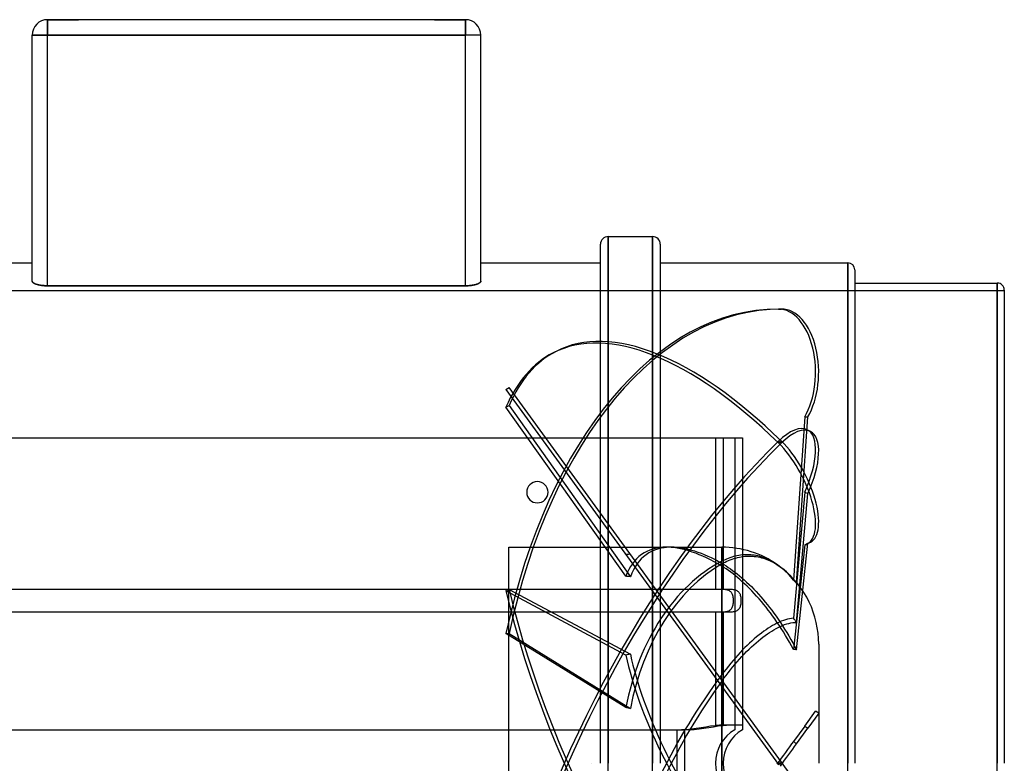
# Model space of a CAD drawing. Header units: millimetres. Extents: x -193 to 193, y -136 to 192.
# Tile 3 of 3: x -61 to 193, y 0 to 192. Entities that reach past the tile are written whole.
import ezdxf

# ---------------------------------------------------------------- set-up
doc = ezdxf.new("R2010")
doc.units = ezdxf.units.MM
doc.layers.add('HIDDEN', color=7, linetype='Continuous')
doc.layers.add('THICK', color=7, linetype='Continuous')

msp = doc.modelspace()

# ---------------------------------------------------------------- linework, layer by layer
at = {"layer": 'HIDDEN'}
for p, q in [((-53.9, 192), (-53.9, 191.9)), ((-53.9, 192), (-53.9, 191.9)), ((-53.9, 192), (-53.9, 192)), ((-53.9, 192), (-53.9, 192)), ((-53.9, 192), (-53.9, 192)), ((-53.9, 188), (-53.9, 192)), ((-45.9, 191.9), (-53.9, 191.9)), ((-45.9, 191.9), (-45.9, 192)), ((-45.9, 191.9), (-45.9, 192)), ((45.9, 192), (45.9, 191.9)), ((45.9, 192), (45.9, 191.9)), ((53.9, 191.9), (45.9, 191.9)), ((53.9, 191.9), (53.9, 192)), ((53.9, 191.9), (53.9, 192)), ((53.9, 192), (53.9, 192)), ((53.9, 192), (53.9, 192)), ((53.9, 192), (53.9, 192)), ((53.9, 192), (53.9, 188)), ((-53.9, 188), (-57.9, 188)), ((-57.9, 188), (-57.9, 188)), ((-53.9, 123.3), (-53.9, 188)), ((-53.9, 188), (53.9, 188)), ((53.9, 123.3), (53.9, 188)), ((57.9, 188), (53.9, 188)), ((57.9, 188), (57.9, 188)), ((90.78, -136), (90.78, 136)), ((102.22, -136), (102.22, 136)), ((152.6, -129.2), (152.6, 129.2)), ((193, 122), (-193, 122)), ((-57.9, 124.48), (-57.89, 124.41)), ((-57.89, 124.41), (-57.87, 124.34)), ((-57.87, 124.34), (-57.83, 124.27)), ((-57.83, 124.27), (-57.77, 124.2)), ((-57.77, 124.2), (-57.7, 124.12)), ((-57.7, 124.12), (-57.6, 124.05)), ((-57.6, 124.05), (-57.5, 123.98)), ((-57.5, 123.98), (-57.37, 123.91)), ((-57.37, 123.91), (-57.24, 123.85)), ((-57.24, 123.85), (-57.09, 123.78)), ((-57.09, 123.78), (-56.92, 123.72)), ((-56.92, 123.72), (-56.75, 123.67)), ((-56.75, 123.67), (-56.57, 123.61)), ((-56.57, 123.61), (-56.37, 123.56)), ((-56.37, 123.56), (-56.16, 123.52)), ((-56.16, 123.52), (-55.94, 123.47)), ((-55.94, 123.47), (-55.7, 123.43)), ((-55.7, 123.43), (-55.46, 123.4)), ((-55.46, 123.4), (-55.2, 123.37)), ((-55.2, 123.37), (-54.95, 123.34)), ((-54.95, 123.34), (-54.68, 123.32)), ((-54.68, 123.32), (-54.42, 123.31)), ((-54.42, 123.31), (-54.16, 123.3)), ((-54.16, 123.3), (-53.9, 123.3)), ((-53.9, 123.3), (53.9, 123.3)), ((53.9, 123.3), (54.13, 123.3)), ((54.13, 123.3), (54.36, 123.31)), ((54.36, 123.31), (54.6, 123.32)), ((54.6, 123.32), (54.83, 123.33)), ((54.83, 123.33), (55.06, 123.35)), ((55.06, 123.35), (55.29, 123.38)), ((55.29, 123.38), (55.51, 123.4)), ((55.51, 123.4), (55.73, 123.44)), ((55.73, 123.44), (55.94, 123.47)), ((55.94, 123.47), (56.14, 123.51)), ((56.14, 123.51), (56.33, 123.55)), ((56.33, 123.55), (56.51, 123.6)), ((56.51, 123.6), (56.67, 123.64)), ((56.67, 123.64), (56.83, 123.69)), ((56.83, 123.69), (56.98, 123.74)), ((56.98, 123.74), (57.12, 123.8)), ((57.12, 123.8), (57.25, 123.85)), ((57.25, 123.85), (57.37, 123.91)), ((57.37, 123.91), (57.48, 123.97)), ((57.48, 123.97), (57.58, 124.04)), ((57.58, 124.04), (57.67, 124.1)), ((57.67, 124.1), (57.74, 124.16)), ((57.74, 124.16), (57.8, 124.23)), ((57.8, 124.23), (57.84, 124.29)), ((57.84, 124.29), (57.87, 124.36)), ((57.87, 124.36), (57.89, 124.42)), ((57.89, 124.42), (57.9, 124.48)), ((191.2, -124), (191.2, 124)), ((134.7, 117.3), (135.5, 117.3)), ((77.33, 106.36), (76.53, 105.95)), ((64.39, 96.48), (65.19, 97.07)), ((135.5, 0.29), (65.19, 97.07)), ((64.39, 96.48), (134.7, -0.29)), ((64.39, 91.94), (65.19, 92.35)), ((95.31, 48.3), (64.39, 91.94)), ((65.19, 92.35), (96.5, 48.17)), ((141.48, 89.44), (138.6, 47.27)), ((139.36, 46.47), (142.29, 89.44)), ((141.48, 89.44), (142.29, 89.44)), ((88.78, 0), (88.78, 84)), ((90.78, 84), (90.78, 0)), ((102.22, 84), (102.22, 0)), ((104.22, 84), (104.22, 0)), ((118.45, 84), (118.45, 45)), ((123.45, 84), (123.45, 84)), ((123.45, 84), (123.45, 9.8)), ((125.45, 84), (125.45, 84)), ((142.96, 85.71), (142.15, 86.13)), ((134.7, 83.15), (135.5, 82.73)), ((134.7, 82.73), (135.5, 83.15)), ((141.48, 70.05), (138.6, 37.44)), ((139.36, 36.4), (142.29, 69.63)), ((141.48, 70.05), (142.29, 69.63)), ((141.48, 56.43), (138.6, 29.42)), ((139.36, 29.32), (142.29, 56.85)), ((141.48, 56.43), (142.29, 56.85)), ((142.96, 57.09), (142.15, 56.68)), ((65.1, 55.8), (105.82, 55.8)), ((65.1, -55.8), (65.1, 55.8)), ((107.05, 55.8), (120.1, 55.8)), ((120.1, 51.61), (120.1, 55.8)), ((120.1, 55.8), (120.1, 52.17)), ((123.1, 53.37), (122.65, 53.23)), ((123.55, 53.49), (123.1, 53.37)), ((124.01, 53.59), (123.55, 53.49)), ((124.47, 53.67), (124.01, 53.59)), ((124.92, 53.74), (124.47, 53.67)), ((125.37, 53.8), (124.92, 53.74)), ((125.1, 53.33), (125.58, 53.4)), ((125.82, 53.83), (125.37, 53.8)), ((125.58, 53.4), (126.06, 53.45)), ((126.25, 53.85), (125.82, 53.83)), ((126.06, 53.45), (126.55, 53.48)), ((126.68, 53.86), (126.25, 53.85)), ((126.55, 53.48), (127.03, 53.5)), ((127.11, 53.85), (126.68, 53.86)), ((127.03, 53.5), (127.52, 53.5)), ((127.55, 53.83), (127.11, 53.85)), ((127.52, 53.5), (128, 53.47)), ((128, 53.78), (127.55, 53.83)), ((128.45, 53.73), (128, 53.78)), ((128, 53.47), (128.48, 53.43)), ((128.91, 53.65), (128.45, 53.73)), ((128.48, 53.43), (128.96, 53.37)), ((129.36, 53.56), (128.91, 53.65)), ((128.96, 53.37), (129.44, 53.29)), ((129.82, 53.45), (129.36, 53.56)), ((130.27, 53.32), (129.82, 53.45)), ((120.51, 52.38), (120.1, 52.17)), ((120.1, 51.49), (120.54, 51.74)), ((120.1, 51.61), (120.65, 51.29)), ((120.1, 51.49), (120.1, 22.89)), ((120.65, 50.54), (120.1, 50.89)), ((120.1, 21.5), (120.1, 50.89)), ((120.92, 52.57), (120.51, 52.38)), ((120.54, 51.74), (120.97, 51.96)), ((120.65, 51.29), (121.2, 50.95)), ((121.33, 52.75), (120.92, 52.57)), ((120.97, 51.96), (121.4, 52.17)), ((121.2, 50.95), (121.75, 50.59)), ((121.76, 52.92), (121.33, 52.75)), ((121.4, 52.17), (121.84, 52.37)), ((122.2, 53.09), (121.76, 52.92)), ((121.84, 52.37), (122.29, 52.55)), ((122.65, 53.23), (122.2, 53.09)), ((122.29, 52.55), (122.74, 52.72)), ((122.74, 52.72), (123.2, 52.87)), ((123.2, 52.87), (123.67, 53.01)), ((123.67, 53.01), (124.14, 53.13)), ((124.14, 53.13), (124.62, 53.24)), ((124.62, 53.24), (125.1, 53.33)), ((129.44, 53.29), (129.91, 53.2)), ((129.91, 53.2), (130.37, 53.08)), ((130.72, 53.18), (130.27, 53.32)), ((130.37, 53.08), (130.83, 52.95)), ((131.16, 53.03), (130.72, 53.18)), ((130.83, 52.95), (131.29, 52.81)), ((131.58, 52.86), (131.16, 53.03)), ((131.29, 52.81), (131.74, 52.64)), ((131.99, 52.68), (131.58, 52.86)), ((131.74, 52.64), (132.17, 52.46)), ((132.4, 52.48), (131.99, 52.68)), ((132.17, 52.46), (132.61, 52.27)), ((132.82, 52.27), (132.4, 52.48)), ((132.61, 52.27), (133.05, 52.05)), ((133.23, 52.04), (132.82, 52.27)), ((133.05, 52.05), (133.5, 51.82)), ((133.65, 51.8), (133.23, 52.04)), ((133.5, 51.82), (133.94, 51.56)), ((134.07, 51.53), (133.65, 51.8)), ((133.94, 51.56), (134.39, 51.28)), ((134.48, 51.25), (134.07, 51.53)), ((134.39, 51.28), (134.83, 50.98)), ((134.92, 50.93), (134.48, 51.25)), ((134.83, 50.98), (135.28, 50.66)), ((135.35, 50.6), (134.92, 50.93)), ((121.21, 50.18), (120.65, 50.54)), ((121.8, 49.78), (121.21, 50.18)), ((121.75, 50.59), (122.31, 50.21)), ((122.39, 49.35), (121.8, 49.78)), ((122.31, 50.21), (122.89, 49.8)), ((123.01, 48.89), (122.39, 49.35)), ((122.89, 49.8), (123.47, 49.36)), ((123.62, 48.4), (123.01, 48.89)), ((123.47, 49.36), (124.07, 48.9)), ((124.24, 47.89), (123.62, 48.4)), ((124.07, 48.9), (124.67, 48.41)), ((124.67, 48.41), (125.27, 47.9)), ((135.28, 50.66), (135.72, 50.32)), ((135.78, 50.24), (135.35, 50.6)), ((135.72, 50.32), (136.11, 50)), ((136.2, 49.87), (135.78, 50.24)), ((136.11, 50), (136.49, 49.66)), ((136.62, 49.48), (136.2, 49.87)), ((136.49, 49.66), (136.88, 49.31)), ((137.03, 49.07), (136.62, 49.48)), ((136.88, 49.31), (137.25, 48.94)), ((137.44, 48.64), (137.03, 49.07)), ((137.25, 48.94), (137.62, 48.56)), ((137.83, 48.2), (137.44, 48.64)), ((137.62, 48.56), (137.98, 48.17)), ((124.86, 47.36), (124.24, 47.89)), ((125.47, 46.81), (124.86, 47.36)), ((125.27, 47.9), (125.88, 47.36)), ((126.07, 46.26), (125.47, 46.81)), ((125.88, 47.36), (126.49, 46.8)), ((126.65, 45.7), (126.07, 46.26)), ((126.49, 46.8), (127.11, 46.21)), ((127.11, 46.21), (127.72, 45.61)), ((138.22, 47.74), (137.83, 48.2)), ((137.98, 48.17), (138.34, 47.76)), ((138.6, 47.27), (138.22, 47.74)), ((138.34, 47.76), (138.69, 47.34)), ((138.73, 47.14), (138.6, 47.27)), ((138.69, 47.34), (139.03, 46.91)), ((138.86, 47.01), (138.73, 47.14)), ((138.99, 46.88), (138.86, 47.01)), ((139.11, 46.74), (138.99, 46.88)), ((139.03, 46.91), (139.36, 46.47)), ((139.24, 46.61), (139.11, 46.74)), ((139.36, 46.47), (139.24, 46.61)), ((-118.45, 45), (118.45, 45)), ((64.39, 44.51), (65.19, 44.92)), ((95.31, 27.95), (64.39, 44.51)), ((65.19, 44.92), (96.5, 28.16)), ((118.45, 45), (118.71, 45)), ((118.71, 45), (118.97, 45)), ((118.97, 45), (119.24, 45)), ((119.24, 45), (119.51, 45)), ((119.51, 45), (119.77, 44.99)), ((119.77, 44.99), (120.03, 44.99)), ((120.03, 44.99), (120.29, 44.98)), ((120.29, 44.98), (120.53, 44.97)), ((120.53, 44.97), (120.78, 44.94)), ((120.78, 44.94), (121.01, 44.92)), ((121.01, 44.92), (121.23, 44.88)), ((121.23, 44.88), (121.45, 44.83)), ((121.45, 44.83), (121.65, 44.77)), ((121.65, 44.77), (121.83, 44.69)), ((121.83, 44.69), (122.01, 44.6)), ((122.01, 44.6), (122.18, 44.49)), ((122.18, 44.49), (122.34, 44.35)), ((122.34, 44.35), (122.48, 44.2)), ((122.48, 44.2), (122.6, 44.03)), ((122.6, 44.03), (122.7, 43.84)), ((122.7, 43.84), (122.79, 43.64)), ((122.79, 43.64), (122.86, 43.41)), ((122.86, 43.41), (122.92, 43.17)), ((127.24, 45.12), (126.65, 45.7)), ((127.84, 44.5), (127.24, 45.12)), ((127.72, 45.61), (128.33, 44.99)), ((128.46, 43.85), (127.84, 44.5)), ((128.33, 44.99), (128.93, 44.35)), ((129.08, 43.17), (128.46, 43.85)), ((128.93, 44.35), (129.53, 43.69)), ((129.53, 43.69), (130.13, 43.02)), ((122.92, 40.83), (122.86, 40.59)), ((122.92, 43.17), (122.97, 42.92)), ((122.97, 41.08), (122.92, 40.83)), ((122.97, 42.92), (123, 42.66)), ((123, 41.34), (122.97, 41.08)), ((123, 42.66), (123.02, 42.39)), ((123.02, 41.61), (123, 41.34)), ((123.02, 42.39), (123.03, 42.13)), ((123.03, 41.87), (123.02, 41.61)), ((123.03, 42.13), (123.03, 41.87)), ((129.7, 42.47), (129.08, 43.17)), ((130.31, 41.75), (129.7, 42.47)), ((130.13, 43.02), (130.71, 42.34)), ((130.92, 41.03), (130.31, 41.75)), ((130.71, 42.34), (131.29, 41.65)), ((131.5, 40.3), (130.92, 41.03)), ((131.29, 41.65), (131.85, 40.96)), ((131.85, 40.96), (132.4, 40.26)), ((118.45, 39), (-118.45, 39)), ((118.45, 39), (118.45, 9.8)), ((118.71, 39), (118.45, 39)), ((118.97, 39), (118.71, 39)), ((119.24, 39), (118.97, 39)), ((119.51, 39), (119.24, 39)), ((119.77, 39.01), (119.51, 39)), ((120.03, 39.01), (119.77, 39.01)), ((120.29, 39.02), (120.03, 39.01)), ((120.53, 39.03), (120.29, 39.02)), ((120.78, 39.06), (120.53, 39.03)), ((121.01, 39.08), (120.78, 39.06)), ((121.23, 39.12), (121.01, 39.08)), ((121.45, 39.17), (121.23, 39.12)), ((121.65, 39.23), (121.45, 39.17)), ((121.83, 39.31), (121.65, 39.23)), ((122.01, 39.4), (121.83, 39.31)), ((122.18, 39.51), (122.01, 39.4)), ((122.34, 39.65), (122.18, 39.51)), ((122.48, 39.8), (122.34, 39.65)), ((122.6, 39.97), (122.48, 39.8)), ((122.7, 40.16), (122.6, 39.97)), ((122.79, 40.36), (122.7, 40.16)), ((122.86, 40.59), (122.79, 40.36)), ((132.06, 39.58), (131.5, 40.3)), ((132.62, 38.85), (132.06, 39.58)), ((132.4, 40.26), (132.96, 39.53)), ((133.18, 38.08), (132.62, 38.85)), ((132.96, 39.53), (133.52, 38.77)), ((133.52, 38.77), (134.08, 37.99)), ((133.75, 37.29), (133.18, 38.08)), ((133.75, 35.87), (133.18, 35.56)), ((134.32, 36.48), (133.75, 37.29)), ((134.32, 36.16), (133.75, 35.87)), ((134.08, 37.99), (134.64, 37.19)), ((134.88, 35.65), (134.32, 36.48)), ((134.88, 36.42), (134.32, 36.16)), ((134.64, 37.19), (135.2, 36.36)), ((135.44, 36.66), (134.88, 36.42)), ((135.44, 34.79), (134.88, 35.65)), ((135.2, 36.36), (135.76, 35.52)), ((135.2, 35.36), (135.76, 35.6)), ((136, 36.87), (135.44, 36.66)), ((135.76, 35.6), (136.31, 35.81)), ((136.54, 37.04), (136, 36.87)), ((136.31, 35.81), (136.85, 35.99)), ((137.08, 37.19), (136.54, 37.04)), ((136.85, 35.99), (137.38, 36.13)), ((137.6, 37.3), (137.08, 37.19)), ((137.38, 36.13), (137.9, 36.25)), ((138.11, 37.39), (137.6, 37.3)), ((137.9, 36.25), (138.4, 36.33)), ((138.6, 37.44), (138.11, 37.39)), ((138.4, 36.33), (138.89, 36.38)), ((138.73, 37.26), (138.6, 37.44)), ((138.86, 37.09), (138.73, 37.26)), ((138.99, 36.92), (138.86, 37.09)), ((138.89, 36.38), (139.36, 36.4)), ((139.11, 36.75), (138.99, 36.92)), ((139.24, 36.57), (139.11, 36.75)), ((139.36, 36.4), (139.24, 36.57)), ((95.31, 14.39), (64.39, 33.54)), ((64.39, 33.54), (65.19, 33.54)), ((65.19, 33.54), (96.5, 14.15)), ((129.7, 33.16), (129.08, 32.66)), ((130.31, 33.64), (129.7, 33.16)), ((130.92, 34.09), (130.31, 33.64)), ((131.5, 34.5), (130.92, 34.09)), ((131.29, 33.03), (131.85, 33.43)), ((132.06, 34.87), (131.5, 34.5)), ((131.85, 33.43), (132.4, 33.8)), ((132.62, 35.22), (132.06, 34.87)), ((132.4, 33.8), (132.96, 34.15)), ((133.18, 35.56), (132.62, 35.22)), ((132.96, 34.15), (133.52, 34.49)), ((133.52, 34.49), (134.08, 34.81)), ((134.08, 34.81), (134.64, 35.1)), ((134.64, 35.1), (135.2, 35.36)), ((136, 33.92), (135.44, 34.79)), ((135.76, 35.52), (136.31, 34.66)), ((136.54, 33.04), (136, 33.92)), ((136.31, 34.66), (136.85, 33.78)), ((137.08, 32.14), (136.54, 33.04)), ((136.85, 33.78), (137.38, 32.9)), ((127.24, 31.02), (126.65, 30.46)), ((127.84, 31.58), (127.24, 31.02)), ((127.72, 30.04), (128.33, 30.6)), ((128.46, 32.13), (127.84, 31.58)), ((128.33, 30.6), (128.93, 31.14)), ((129.08, 32.66), (128.46, 32.13)), ((128.93, 31.14), (129.53, 31.65)), ((129.53, 31.65), (130.13, 32.14)), ((130.13, 32.14), (130.71, 32.6)), ((130.71, 32.6), (131.29, 33.03)), ((137.6, 31.24), (137.08, 32.14)), ((137.38, 32.9), (137.9, 32.01)), ((138.11, 30.33), (137.6, 31.24)), ((137.9, 32.01), (138.4, 31.11)), ((138.4, 31.11), (138.89, 30.21)), ((145.1, 30.8), (145.1, 0)), ((124.24, 27.96), (123.62, 27.26)), ((124.86, 28.64), (124.24, 27.96)), ((125.47, 29.28), (124.86, 28.64)), ((125.27, 27.56), (125.88, 28.21)), ((126.07, 29.89), (125.47, 29.28)), ((125.88, 28.21), (126.49, 28.84)), ((126.65, 30.46), (126.07, 29.89)), ((126.49, 28.84), (127.11, 29.45)), ((127.11, 29.45), (127.72, 30.04)), ((138.6, 29.42), (138.11, 30.33)), ((138.73, 29.4), (138.6, 29.42)), ((138.86, 29.39), (138.73, 29.4)), ((138.99, 29.37), (138.86, 29.39)), ((138.89, 30.21), (139.36, 29.32)), ((139.11, 29.36), (138.99, 29.37)), ((139.24, 29.34), (139.11, 29.36)), ((139.36, 29.32), (139.24, 29.34)), ((122.39, 25.82), (121.8, 25.09)), ((123.01, 26.55), (122.39, 25.82)), ((122.89, 24.82), (123.47, 25.53)), ((123.62, 27.26), (123.01, 26.55)), ((123.47, 25.53), (124.07, 26.22)), ((124.07, 26.22), (124.67, 26.9)), ((124.67, 26.9), (125.27, 27.56)), ((120.65, 23.63), (120.1, 22.89)), ((121.21, 24.35), (120.65, 23.63)), ((121.2, 22.69), (121.75, 23.4)), ((121.8, 25.09), (121.21, 24.35)), ((121.75, 23.4), (122.31, 24.12)), ((122.31, 24.12), (122.89, 24.82)), ((120.1, 21.21), (120.65, 21.96)), ((120.1, 21.21), (120.1, -19.8)), ((120.65, 21.96), (121.2, 22.69)), ((120.1, -21.21), (120.1, 19.8)), ((141.48, 9.63), (144.29, 13.5)), ((145.1, 12.91), (142.29, 9.04)), ((145.1, 12.91), (144.29, 13.5)), ((-108.45, 8.66), (108.45, 8.66)), ((108.45, 8.66), (109.66, 8.69)), ((108.45, 8.66), (108.45, 0)), ((109.66, 8.69), (110.92, 8.77)), ((110.92, 8.77), (112.21, 8.91)), ((112.21, 8.91), (113.49, 9.09)), ((113.49, 9.09), (114.74, 9.28)), ((114.74, 9.28), (115.94, 9.46)), ((115.94, 9.46), (117.17, 9.64)), ((117.17, 9.64), (118.45, 9.8)), ((118.45, 9.8), (118.67, 9.83)), ((118.67, 9.83), (118.9, 9.85)), ((118.9, 9.85), (119.12, 9.87)), ((119.12, 9.87), (119.34, 9.88)), ((119.34, 9.88), (119.56, 9.9)), ((119.56, 9.9), (119.78, 9.91)), ((119.78, 9.91), (119.99, 9.92)), ((119.99, 9.92), (120.2, 9.93)), ((120.2, 9.93), (120.41, 9.94)), ((120.41, 9.94), (120.62, 9.94)), ((120.62, 9.94), (120.82, 9.95)), ((120.82, 9.95), (121.01, 9.95)), ((121.01, 9.95), (121.2, 9.96)), ((121.2, 9.96), (121.39, 9.96)), ((121.39, 9.96), (121.56, 9.96)), ((121.56, 9.96), (121.74, 9.96)), ((121.74, 9.96), (121.9, 9.96)), ((121.9, 9.96), (122.06, 9.96)), ((122.06, 9.96), (122.21, 9.96)), ((122.21, 9.96), (122.36, 9.96)), ((122.36, 9.96), (122.49, 9.96)), ((122.49, 9.96), (122.62, 9.96)), ((122.62, 9.96), (122.74, 9.95)), ((122.74, 9.95), (122.85, 9.95)), ((122.85, 9.95), (122.95, 9.94)), ((122.95, 9.94), (123.05, 9.94)), ((123.05, 9.94), (123.13, 9.93)), ((123.13, 9.93), (123.21, 9.92)), ((123.21, 9.92), (123.27, 9.91)), ((123.27, 9.91), (123.32, 9.9)), ((123.32, 9.9), (123.37, 9.88)), ((123.37, 9.88), (123.4, 9.87)), ((123.4, 9.87), (123.43, 9.85)), ((123.43, 9.85), (123.44, 9.83)), ((123.44, 9.83), (123.45, 9.8)), ((123.45, 9.8), (123.45, 9.64)), ((123.45, 9.64), (123.45, 9.46)), ((123.45, 9.46), (123.45, 9.28)), ((123.45, 9.28), (123.45, 9.09)), ((123.45, 9.09), (123.45, 8.91)), ((123.45, 8.91), (123.45, 8.77)), ((123.45, 8.77), (123.45, 8.69)), ((123.45, 8.69), (123.45, 8.66)), ((123.45, 8.66), (123.45, 8.66)), ((125.45, 8.66), (125.45, 8.66)), ((141.48, 9.63), (138.6, 5.67)), ((139.36, 5.01), (142.29, 9.04)), ((141.48, 9.63), (142.29, 9.04)), ((138.6, 5.67), (138.11, 4.99)), ((138.73, 5.56), (138.6, 5.67)), ((138.86, 5.45), (138.73, 5.56)), ((138.99, 5.33), (138.86, 5.45)), ((139.11, 5.22), (138.99, 5.33)), ((139.24, 5.12), (139.11, 5.22)), ((139.36, 5.01), (139.24, 5.12)), ((136.54, 2.83), (136, 2.08)), ((137.08, 3.57), (136.54, 2.83)), ((137.6, 4.29), (137.08, 3.57)), ((137.38, 2.29), (137.9, 3)), ((138.11, 4.99), (137.6, 4.29)), ((137.9, 3), (138.4, 3.69)), ((138.4, 3.69), (138.89, 4.36)), ((138.89, 4.36), (139.36, 5.01)), ((86.35, 0), (86.35, 0)), ((86.35, 0), (86.35, 0)), ((86.35, 0), (86.35, 0)), ((86.35, 0), (86.35, 0)), ((86.35, 0), (86.35, 0)), ((86.35, 0), (86.35, 0)), ((86.35, 0), (86.35, 0)), ((86.35, 0), (86.35, 0)), ((86.35, 0), (86.35, 0)), ((86.35, 0), (86.35, 0)), ((86.35, 0), (86.35, 0)), ((86.35, 0), (86.35, 0)), ((86.35, 0), (86.35, 0)), ((86.35, 0), (86.35, 0)), ((86.35, 0), (86.35, 0)), ((86.35, 0), (86.35, 0)), ((86.35, 0), (86.35, 0)), ((86.35, 0), (86.35, 0)), ((86.35, 0), (86.35, 0)), ((86.35, 0), (86.35, 0)), ((86.35, 0), (86.35, 0)), ((86.35, 0), (86.35, 0)), ((86.35, 0), (86.35, 0)), ((86.35, 0), (86.35, 0)), ((86.35, 0), (86.35, 0)), ((108.45, 0), (108.45, -8.66)), ((134.88, 0.55), (134.32, -0.23)), ((134.7, 0.29), (135.5, -0.29)), ((134.7, -0.29), (135.5, 0.29)), ((135.44, 1.32), (134.88, 0.55)), ((135.2, -0.71), (135.76, 0.06)), ((136, 2.08), (135.44, 1.32)), ((145.1, -12.91), (135.5, 0.29)), ((135.76, 0.06), (136.31, 0.82)), ((136.31, 0.82), (136.85, 1.56)), ((136.85, 1.56), (137.38, 2.29))]:
    msp.add_line(p, q, dxfattribs=at)
for centre, radius, start, end in [((120.1, 30.8), 25, 54.8809, 90), ((120.1, 30.8), 25, 0, 51.3383), ((128.45, 0), 10, 120, 180), ((128.45, 0), 10, 180, 240)]:
    msp.add_arc(centre, radius, start, end, dxfattribs=at)
for centre, major_axis, ratio, start_param, end_param in [((134.7, -10), (0, -127.3), 0.587785, 3.141593, 4.363323), ((135.5, -10), (0, 127.3), 0.587785, 0, 1.22173), ((134.7, 100.98), (0, -16.32), 0.587785, 0.785398, 3.141593), ((135.5, 100.98), (0, 16.32), 0.587785, -2.356194, 0), ((134.7, -7.28), (58.17, -113.23), 0.415627, 2.251011, 3.141587), ((135.5, -6.86), (-58.17, 113.23), 0.415627, -0.890581, -0.000005), ((134.7, -7.28), (58.17, -113.23), 0.415627, 3.141587, 3.472742), ((135.5, -6.86), (-58.17, 113.23), 0.415627, -0.000005, 0.331149), ((134.7, 71.61), (-7.46, -14.52), 0.415627, 3.141571, 4.032174), ((135.5, 71.19), (7.46, 14.52), 0.415627, -0.000022, 0.890581), ((134.7, 71.61), (-7.46, -14.52), 0.415627, 1.67598, 3.141571), ((135.5, 71.19), (7.46, 14.52), 0.415627, -1.465613, -0.000022), ((134.7, -6.86), (-58.17, -113.23), 0.415627, -2.251011, -1.029281), ((135.5, -7.28), (58.17, 113.23), 0.415627, 0.890581, 2.112312), ((134.7, 71.19), (7.46, -14.52), 0.415627, -0.000047, 2.251011), ((135.5, 71.61), (-7.46, 14.52), 0.415627, 3.141546, 5.392604), ((134.7, 71.19), (7.46, -14.52), 0.415627, -0.105183, -0.000047), ((135.5, 71.61), (-7.46, 14.52), 0.415627, 3.036409, 3.141546), ((134.48, 0), (-34.72, 54.16), 0.386472, -0.242845, 0.281769), ((88.36, 0), (271.88, 16.39), 0.196181, 1.529006, 1.533387), ((135.72, 0), (-34.72, 54.16), 0.386472, -0.242845, 0.28615), ((134.48, 0), (-34.72, 54.16), 0.386472, -0.665596, -0.242845), ((135.72, 0), (-34.72, 54.16), 0.386472, -0.632775, -0.242845), ((134.48, 0), (0, -55.8), 0.726543, -2.778945, -1.831581), ((135.72, 0), (0, 55.8), 0.726543, 0.395468, 1.314393), ((88.36, 0), (-271.85, 27.59), 0.178418, -1.582654, -1.578273), ((134.7, 6.86), (58.17, -113.23), 0.415627, -2.112312, -0.890581), ((135.5, 7.28), (-58.17, 113.23), 0.415627, 1.029281, 2.251011), ((88.36, 0), (271.86, 49.45), 0.095099, 1.523539, 1.52792), ((135.72, 0), (-34.72, 54.16), 0.386472, 0.798957, 1.717882), ((134.48, 0), (-34.72, 54.16), 0.386472, 0.803338, 1.750703), ((134.48, 0), (34.72, 54.16), 0.386472, 1.39089, 2.338255), ((135.72, 0), (34.72, 54.16), 0.386472, 1.423711, 2.342636), ((88.36, 0), (-271.88, 53.7), 0.055799, -1.589737, -1.585357)]:
    msp.add_ellipse(centre, major_axis=major_axis, ratio=ratio, start_param=start_param, end_param=end_param, dxfattribs=at)
at = {"layer": 'THICK'}
for p, q in [((-49.9, 192), (-53.9, 192)), ((-53.9, 192), (-53.9, 188)), ((49.9, 192), (-49.9, 192)), ((53.9, 192), (49.9, 192)), ((53.9, 188), (53.9, 192)), ((-57.9, 124.48), (-57.9, 188)), ((-57.9, 188), (-53.9, 188)), ((-53.9, 123.3), (-53.9, 188)), ((53.9, 188), (-53.9, 188)), ((57.9, 188), (53.9, 188)), ((53.9, 123.3), (53.9, 188)), ((57.9, 124.48), (57.9, 188)), ((90.78, 136), (90.78, 84)), ((90.78, 136), (102.22, 136)), ((102.22, 136), (102.22, 84)), ((88.78, 84), (88.78, 134)), ((104.22, 134), (104.22, 84)), ((-88.78, 129.2), (-57.9, 129.2)), ((57.9, 129.2), (88.78, 129.2)), ((104.22, 129.2), (152.6, 129.2)), ((152.6, 129.2), (152.6, 0)), ((154.4, 127.4), (154.4, 0)), ((-57.89, 124.42), (-57.9, 124.48)), ((-57.87, 124.36), (-57.89, 124.42)), ((-57.84, 124.29), (-57.87, 124.36)), ((-57.8, 124.23), (-57.84, 124.29)), ((-57.74, 124.16), (-57.8, 124.23)), ((-57.67, 124.1), (-57.74, 124.16)), ((-57.58, 124.04), (-57.67, 124.1)), ((-57.48, 123.97), (-57.58, 124.04)), ((-57.37, 123.91), (-57.48, 123.97)), ((-57.25, 123.85), (-57.37, 123.91)), ((-57.12, 123.8), (-57.25, 123.85)), ((-56.98, 123.74), (-57.12, 123.8)), ((-56.83, 123.69), (-56.98, 123.74)), ((-56.67, 123.64), (-56.83, 123.69)), ((-56.51, 123.6), (-56.67, 123.64)), ((-56.33, 123.55), (-56.51, 123.6)), ((-56.14, 123.51), (-56.33, 123.55)), ((-55.94, 123.47), (-56.14, 123.51)), ((-55.73, 123.44), (-55.94, 123.47)), ((-55.51, 123.4), (-55.73, 123.44)), ((-55.29, 123.38), (-55.51, 123.4)), ((-55.06, 123.35), (-55.29, 123.38)), ((-54.83, 123.33), (-55.06, 123.35)), ((-54.6, 123.32), (-54.83, 123.33)), ((-54.36, 123.31), (-54.6, 123.32)), ((-54.13, 123.3), (-54.36, 123.31)), ((-53.9, 123.3), (-54.13, 123.3)), ((53.9, 123.3), (-53.9, 123.3)), ((54.16, 123.3), (53.9, 123.3)), ((54.42, 123.31), (54.16, 123.3)), ((54.68, 123.32), (54.42, 123.31)), ((54.95, 123.34), (54.68, 123.32)), ((55.2, 123.37), (54.95, 123.34)), ((55.46, 123.4), (55.2, 123.37)), ((55.7, 123.43), (55.46, 123.4)), ((55.94, 123.47), (55.7, 123.43)), ((56.16, 123.52), (55.94, 123.47)), ((56.37, 123.56), (56.16, 123.52)), ((56.57, 123.61), (56.37, 123.56)), ((56.75, 123.67), (56.57, 123.61)), ((56.92, 123.72), (56.75, 123.67)), ((57.09, 123.78), (56.92, 123.72)), ((57.24, 123.85), (57.09, 123.78)), ((57.37, 123.91), (57.24, 123.85)), ((57.5, 123.98), (57.37, 123.91)), ((57.6, 124.05), (57.5, 123.98)), ((57.7, 124.12), (57.6, 124.05)), ((57.77, 124.2), (57.7, 124.12)), ((57.83, 124.27), (57.77, 124.2)), ((57.87, 124.34), (57.83, 124.27)), ((57.89, 124.41), (57.87, 124.34)), ((57.9, 124.48), (57.89, 124.41)), ((154.4, 124), (191.2, 124)), ((191.2, 124), (191.2, 0)), ((193, 122.2), (193, 0)), ((-120.45, 84), (120.45, 84)), ((120.45, 84), (125.45, 84)), ((120.45, 84), (120.45, 45)), ((125.45, 84), (125.45, 9.8)), ((-120.45, 45), (120.45, 45)), ((120.45, 45), (120.71, 45)), ((120.71, 45), (120.97, 45)), ((120.97, 45), (121.24, 45)), ((121.24, 45), (121.51, 45)), ((121.51, 45), (121.77, 44.99)), ((121.77, 44.99), (122.03, 44.99)), ((122.03, 44.99), (122.29, 44.98)), ((122.29, 44.98), (122.53, 44.97)), ((122.53, 44.97), (122.78, 44.94)), ((122.78, 44.94), (123.01, 44.92)), ((123.01, 44.92), (123.23, 44.88)), ((123.23, 44.88), (123.45, 44.83)), ((123.45, 44.83), (123.65, 44.77)), ((123.65, 44.77), (123.83, 44.69)), ((123.83, 44.69), (124.01, 44.6)), ((124.01, 44.6), (124.18, 44.49)), ((124.18, 44.49), (124.34, 44.35)), ((124.34, 44.35), (124.48, 44.2)), ((124.48, 44.2), (124.6, 44.03)), ((124.6, 44.03), (124.7, 43.84)), ((124.7, 43.84), (124.79, 43.64)), ((124.79, 43.64), (124.86, 43.41)), ((124.86, 43.41), (124.92, 43.17)), ((124.92, 40.83), (124.86, 40.59)), ((124.92, 43.17), (124.97, 42.92)), ((124.97, 41.08), (124.92, 40.83)), ((124.97, 42.92), (125, 42.66)), ((125, 41.34), (124.97, 41.08)), ((125, 42.66), (125.02, 42.39)), ((125.02, 41.61), (125, 41.34)), ((125.02, 42.39), (125.03, 42.13)), ((125.03, 41.87), (125.02, 41.61)), ((125.03, 42.13), (125.03, 41.87)), ((120.45, 39), (-120.45, 39)), ((120.71, 39), (120.45, 39)), ((120.45, 39), (120.45, 9.8)), ((120.97, 39), (120.71, 39)), ((121.24, 39), (120.97, 39)), ((121.51, 39), (121.24, 39)), ((121.77, 39.01), (121.51, 39)), ((122.03, 39.01), (121.77, 39.01)), ((122.29, 39.02), (122.03, 39.01)), ((122.53, 39.03), (122.29, 39.02)), ((122.78, 39.06), (122.53, 39.03)), ((123.01, 39.08), (122.78, 39.06)), ((123.23, 39.12), (123.01, 39.08)), ((123.45, 39.17), (123.23, 39.12)), ((123.65, 39.23), (123.45, 39.17)), ((123.83, 39.31), (123.65, 39.23)), ((124.01, 39.4), (123.83, 39.31)), ((124.18, 39.51), (124.01, 39.4)), ((124.34, 39.65), (124.18, 39.51)), ((124.48, 39.8), (124.34, 39.65)), ((124.6, 39.97), (124.48, 39.8)), ((124.7, 40.16), (124.6, 39.97)), ((124.79, 40.36), (124.7, 40.16)), ((124.86, 40.59), (124.79, 40.36)), ((-110.45, 8.66), (110.45, 8.66)), ((110.45, 8.66), (111.66, 8.69)), ((110.45, 8.66), (110.45, 0)), ((111.66, 8.69), (112.92, 8.77)), ((112.92, 8.77), (114.21, 8.91)), ((114.21, 8.91), (115.49, 9.09)), ((115.49, 9.09), (116.74, 9.28)), ((116.74, 9.28), (117.94, 9.46)), ((117.94, 9.46), (119.17, 9.64)), ((119.17, 9.64), (120.45, 9.8)), ((120.45, 9.8), (120.67, 9.83)), ((120.67, 9.83), (120.9, 9.85)), ((120.9, 9.85), (121.12, 9.87)), ((121.12, 9.87), (121.34, 9.88)), ((121.34, 9.88), (121.56, 9.9)), ((121.56, 9.9), (121.78, 9.91)), ((121.78, 9.91), (121.99, 9.92)), ((121.99, 9.92), (122.2, 9.93)), ((122.2, 9.93), (122.41, 9.94)), ((122.41, 9.94), (122.62, 9.94)), ((122.62, 9.94), (122.82, 9.95)), ((122.82, 9.95), (123.01, 9.95)), ((123.01, 9.95), (123.2, 9.96)), ((123.2, 9.96), (123.39, 9.96)), ((123.39, 9.96), (123.56, 9.96)), ((123.56, 9.96), (123.74, 9.96)), ((123.74, 9.96), (123.9, 9.96)), ((123.9, 9.96), (124.06, 9.96)), ((124.06, 9.96), (124.21, 9.96)), ((124.21, 9.96), (124.36, 9.96)), ((124.36, 9.96), (124.49, 9.96)), ((124.49, 9.96), (124.62, 9.96)), ((124.62, 9.96), (124.74, 9.95)), ((124.74, 9.95), (124.85, 9.95)), ((124.85, 9.95), (124.95, 9.94)), ((124.95, 9.94), (125.05, 9.94)), ((125.05, 9.94), (125.13, 9.93)), ((125.13, 9.93), (125.21, 9.92)), ((125.21, 9.92), (125.27, 9.91)), ((125.27, 9.91), (125.32, 9.9)), ((125.32, 9.9), (125.37, 9.88)), ((125.37, 9.88), (125.4, 9.87)), ((125.4, 9.87), (125.43, 9.85)), ((125.43, 9.85), (125.44, 9.83)), ((125.44, 9.83), (125.45, 9.8)), ((125.45, 9.8), (125.45, 9.64)), ((125.45, 9.64), (125.45, 9.46)), ((125.45, 9.46), (125.45, 9.28)), ((125.45, 9.28), (125.45, 9.09)), ((125.45, 9.09), (125.45, 8.91)), ((125.45, 8.91), (125.45, 8.77)), ((125.45, 8.77), (125.45, 8.69)), ((125.45, 8.69), (125.45, 8.66)), ((110.45, 0), (110.45, -8.66))]:
    msp.add_line(p, q, dxfattribs=at)
for centre, radius, start, end in [((-53.9, 188), 4, 90, 180), ((53.9, 188), 4, 0, 90), ((90.78, 134), 2, 90, 180), ((102.22, 134), 2, 0, 90), ((152.6, 127.4), 1.8, 0.0001, 89.9998), ((191.2, 122.2), 1.8, 359.9999, 90.0001), ((72.5, 70), 2.75, 0, 180), ((72.5, 70), 2.75, 180, 0), ((130.45, 0), 10, 120, 180), ((130.45, 0), 10, 180, 240)]:
    msp.add_arc(centre, radius, start, end, dxfattribs=at)

doc.saveas('drawing.dxf')
